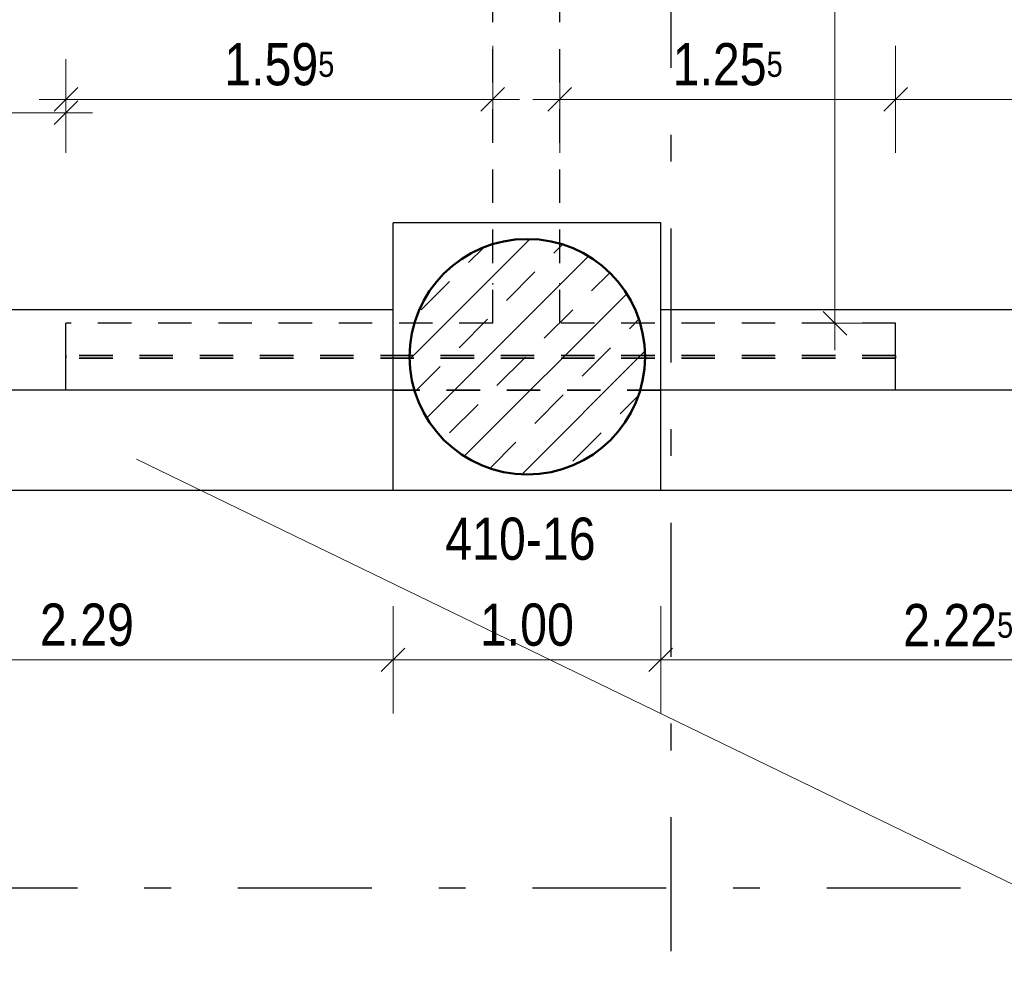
# Model space of a CAD drawing. Header units: millimetres. Extents: x -50 to 85, y 0 to 206.
# Tile 26 of 152: x 12.85 to 16.53, y 19.24 to 22.79. Entities that reach past the tile are written whole.
import ezdxf

# ---------------------------------------------------------------- set-up
doc = ezdxf.new("R2010")
doc.units = ezdxf.units.MM
doc.linetypes.add('DASHDOTX2', pattern=[2, 1, -0.5, 0, -0.5])
doc.linetypes.add('HIDDEN', pattern=[0.375, 0.25, -0.125])
for name, color, linetype, lineweight in [('Achsen', 7, 'Continuous', 20), ('Schraffuren', 7, 'Continuous', 20), ('Verdeckte Kanten', 7, 'Continuous', 20)]:
    doc.layers.add(name, color=color, linetype=linetype, lineweight=lineweight)
doc.styles.add('Arial Narrow', font='ARIALN.TTF')
doc.dimstyles.new('Arch_Strakon_dimstyle', dxfattribs={"dimtxt": 15.75, "dimasz": 1, "dimexe": 1.25, "dimexo": 0.0625, "dimgap": 1, "dimtad": 0, "dimdec": 5, "dimzin": 12, "dimdsep": 46, "dimtxsty": 'Arial Narrow', "dimblk": 'Arrowhead_Tick', "dimsah": 1, "dimcen": 0, "dimse1": 1, "dimse2": 1, "dimclrd": 6, "dimclrt": 2, "dimazin": 0, "dimtfac": 1, "dimtdec": 4, "dimtmove": 0, "dimatfit": 3, "dimldrblk": 'NONE', "dimfxl": 1, "dimtvp": 1, "dimtolj": 1, "dimtzin": 0, "dimlwd": 13, "dimarcsym": 2})

# ---------------------------------------------------------------- blocks, each defined once
blk = doc.blocks.new('Arrowhead_Tick')
at = {"color": 0, "linetype": 'Continuous', "lineweight": -2}
for p, q in [((0, 20), (0, -10)), ((-1, 0), (0, 0)), ((10, 0), (0, 0))]:
    blk.add_line(p, q, dxfattribs=at)
at = {"color": 2, "linetype": 'Continuous', "lineweight": 35}
blk.add_line((4.42, 4.42), (-4.42, -4.42), dxfattribs=at)
blk = doc.blocks.new('*D90')
at = {"color": 6, "linetype": 'Continuous', "lineweight": 13}
blk.add_line((11.9715, 20.4004), (14.239, 20.4004), dxfattribs=at)
at = {"layer": 'Defpoints', "color": 0}
for p in [(11.9615, 21.033), (14.249, 21.033), (14.249, 20.4004)]:
    blk.add_point(p, dxfattribs=at)
at = {"color": 6, "lineweight": 13, "xscale": 0.01, "yscale": 0.01, "zscale": 0.01}
for p, rotation in [((14.249, 20.4004), 359.9999999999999), ((11.9615, 20.4004), 179.9999999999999)]:
    blk.add_blockref('Arrowhead_Tick', p, dxfattribs=dict(at, rotation=rotation))
at = {"color": 2, "lineweight": 35, "insert": (13.1052, 20.5308), "char_height": 0.1575, "attachment_point": 5, "style": 'Arial Narrow'}
blk.add_mtext('\\A1;2.29', dxfattribs=at)
blk = doc.blocks.new('_None')
blk = doc.blocks.new('*D91')
at = {"color": 6, "linetype": 'Continuous', "lineweight": 13}
blk.add_line((14.259, 20.4004), (15.239, 20.4004), dxfattribs=at)
at = {"layer": 'Defpoints', "color": 0}
for p in [(14.249, 21.033), (15.249, 21.033), (15.249, 20.4004)]:
    blk.add_point(p, dxfattribs=at)
at = {"color": 6, "lineweight": 13, "xscale": 0.01, "yscale": 0.01, "zscale": 0.01}
blk.add_blockref('Arrowhead_Tick', (15.249, 20.4004), dxfattribs=at)
at = {"color": 6, "lineweight": 13, "xscale": 0.01, "yscale": 0.01, "zscale": 0.01, "rotation": 180}
blk.add_blockref('Arrowhead_Tick', (14.249, 20.4004), dxfattribs=at)
at = {"color": 2, "lineweight": 35, "insert": (14.749, 20.5308), "char_height": 0.1575, "attachment_point": 5, "style": 'Arial Narrow'}
blk.add_mtext('\\A1;1.00', dxfattribs=at)
blk = doc.blocks.new('*D92')
at = {"color": 6, "linetype": 'Continuous', "lineweight": 13}
blk.add_line((15.259, 20.4004), (17.4615, 20.4004), dxfattribs=at)
at = {"layer": 'Defpoints', "color": 0}
for p in [(15.249, 21.033), (17.4715, 21.033), (17.4715, 20.4004)]:
    blk.add_point(p, dxfattribs=at)
at = {"color": 6, "lineweight": 13, "xscale": 0.01, "yscale": 0.01, "zscale": 0.01}
for p, rotation in [((17.4715, 20.4004), 359.9999999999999), ((15.249, 20.4004), 179.9999999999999)]:
    blk.add_blockref('Arrowhead_Tick', p, dxfattribs=dict(at, rotation=rotation))
at = {"color": 2, "lineweight": 35, "insert": (16.3602, 20.5295), "char_height": 0.1575, "attachment_point": 5, "style": 'Arial Narrow'}
blk.add_mtext('\\A1;2.22{\\A1;\\H.6x;\\S5;}', dxfattribs=at)
blk = doc.blocks.new('*D302')
at = {"color": 6, "linetype": 'Continuous', "lineweight": 13}
for p, q in [((11.6865, 22.4447), (12.1392, 22.4447)), ((13.0165, 22.4447), (12.5637, 22.4447))]:
    blk.add_line(p, q, dxfattribs=at)
at = {"layer": 'Defpoints', "color": 0}
for p in [(13.0265, 22.4447), (13.0265, 21.658), (11.6765, 21.408)]:
    blk.add_point(p, dxfattribs=at)
at = {"color": 6, "lineweight": 13, "xscale": 0.01, "yscale": 0.01, "zscale": 0.01}
blk.add_blockref('Arrowhead_Tick', (13.0265, 22.4447), dxfattribs=at)
at = {"color": 6, "lineweight": 13, "xscale": 0.01, "yscale": 0.01, "zscale": 0.01, "rotation": 180}
blk.add_blockref('Arrowhead_Tick', (11.6765, 22.4447), dxfattribs=at)
at = {"color": 2, "lineweight": 35, "insert": (12.3515, 22.4947), "char_height": 0.1575, "attachment_point": 5, "style": 'Arial Narrow'}
blk.add_mtext('\\A1;1.35', dxfattribs=at)
blk = doc.blocks.new('*D303')
at = {"color": 6, "linetype": 'Continuous', "lineweight": 13}
blk.add_line((13.0365, 22.4947), (14.6115, 22.4947), dxfattribs=at)
at = {"layer": 'Defpoints', "color": 0}
for p in [(14.6215, 22.4947), (14.6215, 21.8056), (13.0265, 21.658)]:
    blk.add_point(p, dxfattribs=at)
at = {"color": 6, "lineweight": 13, "xscale": 0.01, "yscale": 0.01, "zscale": 0.01}
blk.add_blockref('Arrowhead_Tick', (14.6215, 22.4947), dxfattribs=at)
at = {"color": 6, "lineweight": 13, "xscale": 0.01, "yscale": 0.01, "zscale": 0.01, "rotation": 180}
blk.add_blockref('Arrowhead_Tick', (13.0265, 22.4947), dxfattribs=at)
at = {"color": 2, "lineweight": 35, "insert": (13.824, 22.6251), "char_height": 0.1575, "attachment_point": 5, "style": 'Arial Narrow'}
blk.add_mtext('\\A1;1.59{\\A1;\\H.6x;\\S5;}', dxfattribs=at)
blk = doc.blocks.new('*D304')
at = {"color": 6, "linetype": 'Continuous', "lineweight": 13}
blk.add_line((14.8815, 22.4947), (16.1167, 22.4947), dxfattribs=at)
at = {"layer": 'Defpoints', "color": 0}
for p in [(16.1267, 22.4947), (14.8715, 21.8056), (16.1267, 21.658)]:
    blk.add_point(p, dxfattribs=at)
at = {"color": 6, "lineweight": 13, "xscale": 0.01, "yscale": 0.01, "zscale": 0.01}
blk.add_blockref('Arrowhead_Tick', (16.1267, 22.4947), dxfattribs=at)
at = {"color": 6, "lineweight": 13, "xscale": 0.01, "yscale": 0.01, "zscale": 0.01, "rotation": 180}
blk.add_blockref('Arrowhead_Tick', (14.8715, 22.4947), dxfattribs=at)
at = {"color": 2, "lineweight": 35, "insert": (15.4991, 22.6251), "char_height": 0.1575, "attachment_point": 5, "style": 'Arial Narrow'}
blk.add_mtext('\\A1;1.25{\\A1;\\H.6x;\\S5;}', dxfattribs=at)
blk = doc.blocks.new('*D305')
at = {"color": 6, "linetype": 'Continuous', "lineweight": 13}
blk.add_line((16.1367, 22.4947), (17.6167, 22.4947), dxfattribs=at)
at = {"layer": 'Defpoints', "color": 0}
for p in [(17.6267, 22.4947), (16.1267, 21.658), (17.6267, 21.658)]:
    blk.add_point(p, dxfattribs=at)
at = {"color": 6, "lineweight": 13, "xscale": 0.01, "yscale": 0.01, "zscale": 0.01}
blk.add_blockref('Arrowhead_Tick', (17.6267, 22.4947), dxfattribs=at)
at = {"color": 6, "lineweight": 13, "xscale": 0.01, "yscale": 0.01, "zscale": 0.01, "rotation": 180}
blk.add_blockref('Arrowhead_Tick', (16.1267, 22.4947), dxfattribs=at)
at = {"color": 2, "lineweight": 35, "insert": (16.8767, 22.6251), "char_height": 0.1575, "attachment_point": 5, "style": 'Arial Narrow'}
blk.add_mtext('\\A1;1.50', dxfattribs=at)
blk = doc.blocks.new('*D494')
at = {"color": 6, "linetype": 'Continuous', "lineweight": 13}
blk.add_line((15.9, 21.668), (15.9, 28.4752), dxfattribs=at)
at = {"layer": 'Defpoints', "color": 0}
for p in [(15.9, 28.4852), (16.2152, 28.4852), (14.8715, 21.658)]:
    blk.add_point(p, dxfattribs=at)
at = {"color": 6, "lineweight": 13, "xscale": 0.01, "yscale": 0.01, "zscale": 0.01}
for p, rotation in [((15.9, 28.4852), 90), ((15.9, 21.658), 270)]:
    blk.add_blockref('Arrowhead_Tick', p, dxfattribs=dict(at, rotation=rotation))
at = {"color": 2, "lineweight": 35, "insert": (15.7696, 25.0716), "char_height": 0.1575, "attachment_point": 5, "rotation": 90, "style": 'Arial Narrow'}
blk.add_mtext('\\A1;6.82{\\A1;\\H.6x;\\S5;}', dxfattribs=at)

msp = doc.modelspace()

# ---------------------------------------------------------------- hatches: boundary and pattern name
at = {"layer": 'Schraffuren', "lineweight": 13}
h = msp.add_hatch(dxfattribs=at)
h.set_pattern_fill('bB', color=6, scale=0.01, angle=45, style=0, pattern_type=2)
h.set_pattern_definition([(45, (0, 0), (-0.1414214, 0.1414214), [0.15, -0.1]), (45, (-0.07071, 0.07071), (-0.1414214, 0.1414214), [])])
h.paths.add_polyline_path([(15.1903942, 21.5329653), (15.1903542, 21.5388978), (15.1902342, 21.5448291), (15.1900343, 21.5507583), (15.1897544, 21.5566843), (15.1893947, 21.562606), (15.1889551, 21.5685222), (15.1884359, 21.574432), (15.187837, 21.5803343), (15.1871585, 21.586228), (15.1864007, 21.5921119), (15.1855636, 21.5979852), (15.1846474, 21.6038466), (15.1836522, 21.6096951), (15.1825783, 21.6155296), (15.1814258, 21.6213492), (15.180195, 21.6271527), (15.178886, 21.6329391), (15.1774991, 21.6387072), (15.1760346, 21.6444562), (15.1744927, 21.6501849), (15.1728737, 21.6558923), (15.1711779, 21.6615773), (15.1694056, 21.667239), (15.1675571, 21.6728763), (15.1656328, 21.6784881), (15.163633, 21.6840734), (15.1615581, 21.6896313), (15.1594084, 21.6951607), (15.1571844, 21.7006607), (15.1548864, 21.7061301), (15.1525149, 21.7115681), (15.1500703, 21.7169735), (15.147553, 21.7223456), (15.1449635, 21.7276832), (15.1423023, 21.7329854), (15.1395698, 21.7382512), (15.1367666, 21.7434798), (15.1338932, 21.74867), (15.13095, 21.7538211), (15.1279377, 21.758932), (15.1248567, 21.7640018), (15.1217076, 21.7690296), (15.1184911, 21.7740145), (15.1152076, 21.7789555), (15.1118578, 21.7838519), (15.1084423, 21.7887026), (15.1049616, 21.7935069), (15.1014166, 21.7982638), (15.0978077, 21.8029724), (15.0941357, 21.807632), (15.0904011, 21.8122416), (15.0866048, 21.8168005), (15.0827473, 21.8213078), (15.0788295, 21.8257626), (15.0748519, 21.8301643), (15.0708153, 21.8345118), (15.0667205, 21.8388046), (15.0625681, 21.8430418), (15.0583591, 21.8472226), (15.054094, 21.8513463), (15.0497737, 21.855412), (15.045399, 21.8594192), (15.0409707, 21.863367), (15.0364895, 21.8672548), (15.0319563, 21.8710818), (15.027372, 21.8748473), (15.0227373, 21.8785507), (15.0180531, 21.8821912), (15.0133202, 21.8857683), (15.0085395, 21.8892812), (15.0037119, 21.8927293), (14.9988382, 21.8961121), (14.9939194, 21.8994288), (14.9889563, 21.9026789), (14.9839498, 21.9058618), (14.9789009, 21.9089768), (14.9738104, 21.9120236), (14.9686794, 21.9150014), (14.9635086, 21.9179098), (14.9582991, 21.9207482), (14.9530518, 21.9235161), (14.9477676, 21.926213), (14.9424476, 21.9288384), (14.9370927, 21.9313918), (14.9317038, 21.9338728), (14.9262819, 21.9362809), (14.9208281, 21.9386157), (14.9153433, 21.9408768), (14.9098285, 21.9430637), (14.9042847, 21.9451761), (14.898713, 21.9472135), (14.8931143, 21.9491756), (14.8874896, 21.951062), (14.88184, 21.9528724), (14.8761665, 21.9546065), (14.8704702, 21.956264), (14.864752, 21.9578445), (14.8590131, 21.9593477), (14.8532544, 21.9607734), (14.8474769, 21.9621214), (14.8416819, 21.9633913), (14.8358702, 21.964583), (14.830043, 21.9656962), (14.8242014, 21.9667308), (14.8183463, 21.9676865), (14.8124788, 21.9685632), (14.8066001, 21.9693607), (14.8007111, 21.9700788), (14.794813, 21.9707175), (14.7889069, 21.9712766), (14.7829937, 21.971756), (14.7770746, 21.9721557), (14.7711506, 21.9724755), (14.7652229, 21.9727154), (14.7592925, 21.9728753), (14.7533605, 21.9729553), (14.7474279, 21.9729553), (14.7414959, 21.9728753), (14.7355654, 21.9727154), (14.7296377, 21.9724755), (14.7237138, 21.9721557), (14.7177947, 21.971756), (14.7118815, 21.9712766), (14.7059753, 21.9707175), (14.7000772, 21.9700788), (14.6941883, 21.9693607), (14.6883095, 21.9685632), (14.6824421, 21.9676865), (14.676587, 21.9667308), (14.6707453, 21.9656962), (14.6649181, 21.964583), (14.6591065, 21.9633913), (14.6533114, 21.9621214), (14.647534, 21.9607734), (14.6417753, 21.9593477), (14.6360363, 21.9578445), (14.6303182, 21.956264), (14.6246218, 21.9546065), (14.6189483, 21.9528724), (14.6132987, 21.951062), (14.6076741, 21.9491756), (14.6020754, 21.9472135), (14.5965036, 21.9451761), (14.5909598, 21.9430637), (14.5854451, 21.9408768), (14.5799602, 21.9386157), (14.5745064, 21.9362809), (14.5690846, 21.9338728), (14.5636957, 21.9313918), (14.5583408, 21.9288384), (14.5530207, 21.926213), (14.5477366, 21.9235161), (14.5424893, 21.9207482), (14.5372798, 21.9179098), (14.532109, 21.9150014), (14.5269779, 21.9120236), (14.5218874, 21.9089768), (14.5168385, 21.9058618), (14.5118321, 21.9026789), (14.506869, 21.8994288), (14.5019501, 21.8961121), (14.4970765, 21.8927293), (14.4922489, 21.8892812), (14.4874682, 21.8857683), (14.4827353, 21.8821912), (14.4780511, 21.8785507), (14.4734164, 21.8748473), (14.468832, 21.8710818), (14.4642988, 21.8672548), (14.4598177, 21.863367), (14.4553894, 21.8594192), (14.4510146, 21.855412), (14.4466944, 21.8513463), (14.4424293, 21.8472226), (14.4382202, 21.8430418), (14.4340679, 21.8388046), (14.4299731, 21.8345118), (14.4259365, 21.8301643), (14.4219589, 21.8257626), (14.418041, 21.8213078), (14.4141836, 21.8168005), (14.4103872, 21.8122416), (14.4066527, 21.807632), (14.4029807, 21.8029724), (14.3993718, 21.7982638), (14.3958267, 21.7935069), (14.3923461, 21.7887026), (14.3889306, 21.7838519), (14.3855808, 21.7789555), (14.3822973, 21.7740145), (14.3790807, 21.7690296), (14.3759317, 21.7640018), (14.3728507, 21.758932), (14.3698383, 21.7538211), (14.3668952, 21.74867), (14.3640217, 21.7434798), (14.3612185, 21.7382512), (14.3584861, 21.7329854), (14.3558249, 21.7276832), (14.3532354, 21.7223456), (14.3507181, 21.7169735), (14.3482735, 21.7115681), (14.345902, 21.7061301), (14.343604, 21.7006607), (14.3413799, 21.6951607), (14.3392303, 21.6896313), (14.3371553, 21.6840734), (14.3351555, 21.6784881), (14.3332312, 21.6728763), (14.3313828, 21.667239), (14.3296105, 21.6615773), (14.3279146, 21.6558923), (14.3262956, 21.6501849), (14.3247537, 21.6444562), (14.3232892, 21.6387072), (14.3219023, 21.6329391), (14.3205934, 21.6271527), (14.3193625, 21.6213492), (14.31821, 21.6155296), (14.3171361, 21.6096951), (14.316141, 21.6038466), (14.3152248, 21.5979852), (14.3143877, 21.5921119), (14.3136298, 21.586228), (14.3129514, 21.5803343), (14.3123525, 21.574432), (14.3118332, 21.5685222), (14.3113937, 21.562606), (14.311034, 21.5566843), (14.3107541, 21.5507583), (14.3105542, 21.5448291), (14.3104342, 21.5388978), (14.3103942, 21.5329653), (14.3104342, 21.5270329), (14.3105542, 21.5211015), (14.3107541, 21.5151723), (14.311034, 21.5092463), (14.3113937, 21.5033247), (14.3118332, 21.4974084), (14.3123525, 21.4914986), (14.3129514, 21.4855963), (14.3136298, 21.4797027), (14.3143877, 21.4738187), (14.3152248, 21.4679455), (14.316141, 21.4620841), (14.3171361, 21.4562356), (14.31821, 21.450401), (14.3193625, 21.4445814), (14.3205934, 21.4387779), (14.3219023, 21.4329916), (14.3232892, 21.4272234), (14.3247537, 21.4214744), (14.3262956, 21.4157457), (14.3279146, 21.4100383), (14.3296105, 21.4043533), (14.3313828, 21.3986916), (14.3332312, 21.3930544), (14.3351555, 21.3874426), (14.3371553, 21.3818572), (14.3392303, 21.3762993), (14.3413799, 21.3707699), (14.343604, 21.36527), (14.345902, 21.3598005), (14.3482735, 21.3543626), (14.3507181, 21.3489571), (14.3532354, 21.3435851), (14.3558249, 21.3382475), (14.3584861, 21.3329452), (14.3612185, 21.3276794), (14.3640217, 21.3224509), (14.3668952, 21.3172606), (14.3698383, 21.3121096), (14.3728507, 21.3069987), (14.3759317, 21.3019289), (14.3790807, 21.2969011), (14.3822973, 21.2919162), (14.3855808, 21.2869751), (14.3889306, 21.2820787), (14.3923461, 21.277228), (14.3958267, 21.2724237), (14.3993718, 21.2676669), (14.4029807, 21.2629582), (14.4066527, 21.2582986), (14.4103872, 21.253689), (14.4141836, 21.2491301), (14.418041, 21.2446228), (14.4219589, 21.240168), (14.4259365, 21.2357664), (14.4299731, 21.2314188), (14.4340679, 21.227126), (14.4382202, 21.2228888), (14.4424293, 21.218708), (14.4466944, 21.2145844), (14.4510146, 21.2105186), (14.4553894, 21.2065114), (14.4598177, 21.2025636), (14.4642988, 21.1986758), (14.468832, 21.1948488), (14.4734164, 21.1910833), (14.4780511, 21.18738), (14.4827353, 21.1837394), (14.4874682, 21.1801624), (14.4922489, 21.1766495), (14.4970765, 21.1732013), (14.5019501, 21.1698186), (14.506869, 21.1665019), (14.5118321, 21.1632518), (14.5168385, 21.1600689), (14.5218874, 21.1569538), (14.5269779, 21.153907), (14.532109, 21.1509292), (14.5372798, 21.1480208), (14.5424893, 21.1451825), (14.5477366, 21.1424146), (14.5530207, 21.1397177), (14.5583408, 21.1370923), (14.5636957, 21.1345388), (14.5690846, 21.1320578), (14.5745064, 21.1296497), (14.5799602, 21.1273149), (14.5854451, 21.1250538), (14.5909598, 21.1228669), (14.5965036, 21.1207546), (14.6020754, 21.1187172), (14.6076741, 21.1167551), (14.6132987, 21.1148686), (14.6189483, 21.1130582), (14.6246218, 21.1113241), (14.6303182, 21.1096667), (14.6360363, 21.1080862), (14.6417753, 21.1065829), (14.647534, 21.1051572), (14.6533114, 21.1038092), (14.6591065, 21.1025393), (14.6649181, 21.1013476), (14.6707453, 21.1002344), (14.676587, 21.0991998), (14.6824421, 21.0982441), (14.6883095, 21.0973675), (14.6941883, 21.09657), (14.7000772, 21.0958518), (14.7059753, 21.0952131), (14.7118815, 21.094654), (14.7177947, 21.0941746), (14.7237138, 21.093775), (14.7296377, 21.0934552), (14.7355654, 21.0932153), (14.7414959, 21.0930553), (14.7474279, 21.0929753), (14.7533605, 21.0929753), (14.7592925, 21.0930553), (14.7652229, 21.0932153), (14.7711506, 21.0934552), (14.7770746, 21.093775), (14.7829937, 21.0941746), (14.7889069, 21.094654), (14.794813, 21.0952131), (14.8007111, 21.0958518), (14.8066001, 21.09657), (14.8124788, 21.0973675), (14.8183463, 21.0982441), (14.8242014, 21.0991998), (14.830043, 21.1002344), (14.8358702, 21.1013476), (14.8416819, 21.1025393), (14.8474769, 21.1038092), (14.8532544, 21.1051572), (14.8590131, 21.1065829), (14.864752, 21.1080862), (14.8704702, 21.1096667), (14.8761665, 21.1113241), (14.88184, 21.1130582), (14.8874896, 21.1148686), (14.8931143, 21.1167551), (14.898713, 21.1187172), (14.9042847, 21.1207546), (14.9098285, 21.1228669), (14.9153433, 21.1250538), (14.9208281, 21.1273149), (14.9262819, 21.1296497), (14.9317038, 21.1320578), (14.9370927, 21.1345388), (14.9424476, 21.1370923), (14.9477676, 21.1397177), (14.9530518, 21.1424146), (14.9582991, 21.1451825), (14.9635086, 21.1480208), (14.9686794, 21.1509292), (14.9738104, 21.153907), (14.9789009, 21.1569538), (14.9839498, 21.1600689), (14.9889563, 21.1632518), (14.9939194, 21.1665019), (14.9988382, 21.1698186), (15.0037119, 21.1732013), (15.0085395, 21.1766495), (15.0133202, 21.1801624), (15.0180531, 21.1837394), (15.0227373, 21.18738), (15.027372, 21.1910833), (15.0319563, 21.1948488), (15.0364895, 21.1986758), (15.0409707, 21.2025636), (15.045399, 21.2065114), (15.0497737, 21.2105186), (15.054094, 21.2145844), (15.0583591, 21.218708), (15.0625681, 21.2228888), (15.0667205, 21.227126), (15.0708153, 21.2314188), (15.0748519, 21.2357664), (15.0788295, 21.240168), (15.0827473, 21.2446228), (15.0866048, 21.2491301), (15.0904011, 21.253689), (15.0941357, 21.2582986), (15.0978077, 21.2629582), (15.1014166, 21.2676669), (15.1049616, 21.2724237), (15.1084423, 21.277228), (15.1118578, 21.2820787), (15.1152076, 21.2869751), (15.1184911, 21.2919162), (15.1217076, 21.2969011), (15.1248567, 21.3019289), (15.1279377, 21.3069987), (15.13095, 21.3121096), (15.1338932, 21.3172606), (15.1367666, 21.3224509), (15.1395698, 21.3276794), (15.1423023, 21.3329452), (15.1449635, 21.3382475), (15.147553, 21.3435851), (15.1500703, 21.3489571), (15.1525149, 21.3543626), (15.1548864, 21.3598005), (15.1571844, 21.36527), (15.1594084, 21.3707699), (15.1615581, 21.3762993), (15.163633, 21.3818572), (15.1656328, 21.3874426), (15.1675571, 21.3930544), (15.1694056, 21.3986916), (15.1711779, 21.4043533), (15.1728737, 21.4100383), (15.1744927, 21.4157457), (15.1760346, 21.4214744), (15.1774991, 21.4272234), (15.178886, 21.4329916), (15.180195, 21.4387779), (15.1814258, 21.4445814), (15.1825783, 21.450401), (15.1836522, 21.4562356), (15.1846474, 21.4620841), (15.1855636, 21.4679455), (15.1864007, 21.4738187), (15.1871585, 21.4797027), (15.187837, 21.4855963), (15.1884359, 21.4914986), (15.1889551, 21.4974084), (15.1893947, 21.5033247), (15.1897544, 21.5092463), (15.1900343, 21.5151723), (15.1902342, 21.5211015), (15.1903542, 21.5270329)])

# ---------------------------------------------------------------- linework, layer by layer
at = {"color": 3, "linetype": 'Continuous', "lineweight": 25}
for p, q in [((14.2489815, 21.0329653), (14.2489815, 22.0329653)), ((15.2489815, 22.032962), (14.2489815, 22.032962)), ((15.2489815, 21.0329653), (15.2489815, 22.0329653)), ((14.2489815, 21.707962), (11.9614765, 21.707962)), ((17.5699312, 21.707962), (15.2489815, 21.707962)), ((14.2489815, 21.407962), (11.9614765, 21.407962)), ((17.5532366, 21.407962), (15.2489815, 21.407962)), ((14.2489815, 21.032962), (11.9614765, 21.032962)), ((15.2489815, 21.032962), (14.2489815, 21.032962)), ((17.4714892, 21.032962), (15.2489815, 21.032962))]:
    msp.add_line(p, q, dxfattribs=at)
at = {"color": 4, "linetype": 'Continuous', "lineweight": 50}
msp.add_circle((14.7503942, 21.5329653), 0.44, dxfattribs=at)
at = {"color": 9, "linetype": 'Continuous', "lineweight": 0}
for centre in [(14.6214899, 21.8055921), (14.8714899, 21.8055921)]:
    msp.add_circle(centre, 0.00111, dxfattribs=at)
at = {"layer": 'Achsen', "color": 3, "linetype": 'DASHDOTX2', "lineweight": 25, "ltscale": 0.5}
for p, q in [((15.2865329, 38.5121345), (15.2865329, 17.9048676)), ((3.7695329, 19.547962), (49.4444282, 19.547962))]:
    msp.add_line(p, q, dxfattribs=at)
at = {"layer": 'Schraffuren', "color": 5, "linetype": 'Continuous', "lineweight": 18}
msp.add_line((17.1916947, 19.2567056), (13.2905658, 21.1503202), dxfattribs=at)
at = {"layer": 'Verdeckte Kanten', "color": 3, "linetype": 'HIDDEN', "lineweight": 25, "ltscale": 0.5}
for p, q in [((14.6214899, 21.6579653), (14.6214899, 28.4852024)), ((14.8714899, 21.6579653), (14.8714899, 28.4852024)), ((13.0264788, 21.537962), (13.0264788, 21.6579653)), ((14.6214899, 21.657962), (13.0264788, 21.657962)), ((16.1267353, 21.657962), (14.8714899, 21.657962)), ((16.1267353, 21.537962), (16.1267353, 21.6579653)), ((13.0264788, 21.4079653), (13.0264788, 21.527962)), ((16.1267353, 21.4079653), (16.1267353, 21.527962))]:
    msp.add_line(p, q, dxfattribs=at)
at = {"layer": 'Verdeckte Kanten', "color": 2, "linetype": 'HIDDEN', "lineweight": 35, "ltscale": 0.5}
for p, q in [((16.1267353, 21.537962), (13.0264788, 21.537962)), ((13.0264788, 21.527962), (13.0264788, 21.537962)), ((16.1267353, 21.527962), (13.0264788, 21.527962)), ((16.1267353, 21.527962), (16.1267353, 21.537962)), ((15.2489815, 21.407962), (14.2489815, 21.407962))]:
    msp.add_line(p, q, dxfattribs=at)

# ---------------------------------------------------------------- texts
at = {"layer": 'Schraffuren', "color": 2, "lineweight": 35, "style": 'Arial Narrow'}
msp.add_text('410-16', height=0.1575, dxfattribs=at).set_placement((14.4439952, 20.7743577))

# ---------------------------------------------------------------- dimensions: what is measured, and where the dimension line sits
at = {"lineweight": 35}
dim = msp.add_linear_dim(base=(15.9, 28.4852024), p1=(14.8714899, 21.657962), p2=(16.2152478, 28.4852024), angle=90, text='6.82{\\A1;\\H.6x;\\S5;}', dimstyle='Arch_Strakon_dimstyle', override={"dimscale": 0.01, "dimtxt": 15.75, "dimasz": 1, "dimgap": 5, "dimtad": 1, "dimjust": 0, "dimtih": 0, "dimtoh": 0, "dimdec": 5, "dimdsep": 46, "dimtxsty": 'Arial Narrow', "dimclrd": 6, "dimclrt": 2, "dimtix": 1, "dimtofl": 255, "dimtmove": 0, "dimatfit": 2, "dimfxl": 0, "dimfxlon": 0, "dimtvp": 31.746032, "dimlwd": 13}, dxfattribs=at)
dim.commit()
dim.dimension.update_dxf_attribs({"geometry": '*D494', "text_midpoint": (15.9, 25.0715822), "dimtype": 160})
for base, p1, p2, text, override, picture, middle in [((14.6214899, 22.4946928), (13.0264788, 21.657962), (14.6214899, 21.8055921), '1.59{\\A1;\\H.6x;\\S5;}', {"dimscale": 0.01, "dimtxt": 15.75, "dimasz": 1, "dimgap": 5, "dimtad": 1, "dimjust": 0, "dimtih": 0, "dimtoh": 0, "dimdec": 5, "dimdsep": 46, "dimtxsty": 'Arial Narrow', "dimclrd": 6, "dimclrt": 2, "dimtix": 1, "dimtofl": 255, "dimtmove": 0, "dimatfit": 2, "dimfxl": 0, "dimfxlon": 0, "dimtvp": 31.746032, "dimlwd": 13}, '*D303', (13.8239844, 22.4946928)), ((16.1267353, 22.4946928), (14.8714899, 21.8055921), (16.1267353, 21.657962), '1.25{\\A1;\\H.6x;\\S5;}', {"dimscale": 0.01, "dimtxt": 15.75, "dimasz": 1, "dimgap": 5, "dimtad": 1, "dimjust": 0, "dimtih": 0, "dimtoh": 0, "dimdec": 5, "dimdsep": 46, "dimtxsty": 'Arial Narrow', "dimclrd": 6, "dimclrt": 2, "dimtix": 1, "dimtofl": 255, "dimtmove": 0, "dimatfit": 2, "dimfxl": 0, "dimfxlon": 0, "dimtvp": 31.746032, "dimlwd": 13}, '*D304', (15.4991126, 22.4946928)), ((17.6267353, 22.4946928), (16.1267353, 21.657962), (17.6267353, 21.657962), '1.50', {"dimscale": 0.01, "dimtxt": 15.75, "dimasz": 1, "dimgap": 5, "dimtad": 1, "dimjust": 0, "dimtih": 0, "dimtoh": 0, "dimdec": 5, "dimdsep": 46, "dimtxsty": 'Arial Narrow', "dimclrd": 6, "dimclrt": 2, "dimtix": 1, "dimtofl": 255, "dimtmove": 0, "dimatfit": 2, "dimfxl": 0, "dimfxlon": 0, "dimtvp": 31.746032, "dimlwd": 13}, '*D305', (16.8767353, 22.4946928)), ((13.0264788, 22.4446928), (11.6764788, 21.4079653), (13.0264788, 21.657962), '1.35', {"dimscale": 0.01, "dimtxt": 15.75, "dimasz": 1, "dimgap": 5, "dimtad": 0, "dimjust": 0, "dimtih": 0, "dimtoh": 0, "dimdec": 5, "dimdsep": 46, "dimtxsty": 'Arial Narrow', "dimclrd": 6, "dimclrt": 2, "dimtix": 0, "dimtofl": 255, "dimtmove": 2, "dimatfit": 2, "dimfxl": 0, "dimfxlon": 0, "dimtvp": 31.746032, "dimlwd": 13}, '*D302', (12.3514788, 22.4946928)), ((14.2489815, 20.400406), (11.9614765, 21.032962), (14.2489815, 21.032962), '2.29', {"dimscale": 0.01, "dimtxt": 15.75, "dimasz": 1, "dimgap": 5, "dimtad": 1, "dimjust": 0, "dimtih": 0, "dimtoh": 0, "dimdec": 5, "dimdsep": 46, "dimtxsty": 'Arial Narrow', "dimclrd": 6, "dimclrt": 2, "dimtix": 1, "dimtofl": 255, "dimtmove": 0, "dimatfit": 2, "dimfxl": 0, "dimfxlon": 0, "dimtvp": 31.746032, "dimlwd": 13}, '*D90', (13.105229, 20.400406)), ((15.2489815, 20.400406), (14.2489815, 21.032962), (15.2489815, 21.032962), '1.00', {"dimscale": 0.01, "dimtxt": 15.75, "dimasz": 1, "dimgap": 5, "dimtad": 1, "dimjust": 0, "dimtih": 0, "dimtoh": 0, "dimdec": 5, "dimdsep": 46, "dimtxsty": 'Arial Narrow', "dimclrd": 6, "dimclrt": 2, "dimtix": 1, "dimtofl": 255, "dimtmove": 0, "dimatfit": 2, "dimfxl": 0, "dimfxlon": 0, "dimtvp": 31.746032, "dimlwd": 13}, '*D91', (14.7489815, 20.400406)), ((17.4714892, 20.400406), (15.2489815, 21.032962), (17.4714892, 21.032962), '2.22{\\A1;\\H.6x;\\S5;}', {"dimscale": 0.01, "dimtxt": 15.75, "dimasz": 1, "dimgap": 5, "dimtad": 1, "dimjust": 0, "dimtih": 0, "dimtoh": 0, "dimdec": 5, "dimdsep": 46, "dimtxsty": 'Arial Narrow', "dimclrd": 6, "dimclrt": 2, "dimtix": 1, "dimtofl": 255, "dimtmove": 0, "dimatfit": 2, "dimfxl": 0, "dimfxlon": 0, "dimtvp": 31.746032, "dimlwd": 13}, '*D92', (16.3602353, 20.400406))]:
    dim = msp.add_linear_dim(base=base, p1=p1, p2=p2, text=text, dimstyle='Arch_Strakon_dimstyle', override=override, dxfattribs=at)
    dim.commit()
    dim.dimension.update_dxf_attribs({"geometry": picture, "text_midpoint": middle, "dimtype": 160})

doc.saveas('drawing.dxf')
